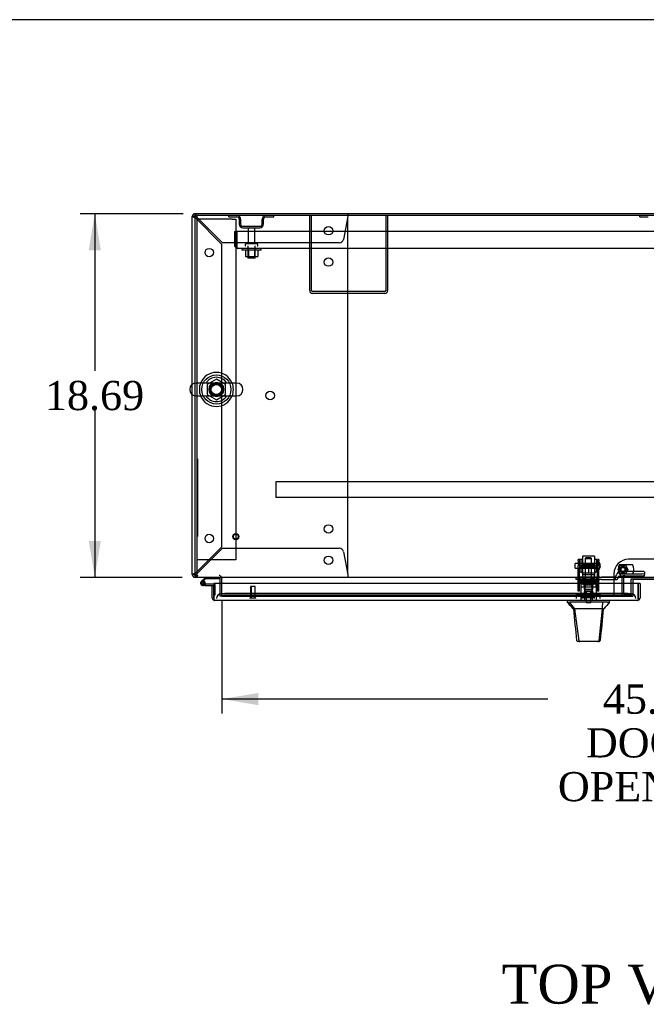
# Model space of a CAD drawing. Header units: inches. Extents: x 1 to 359, y -2 to 239.
# Tile 12 of 24: x 66 to 98, y 188 to 239. Entities that reach past the tile are written whole.
import ezdxf
from ezdxf.enums import TextEntityAlignment as Align
from ezdxf.lldxf.tags import DXFTag

# ---------------------------------------------------------------- set-up
doc = ezdxf.new("R2010")
doc.units = ezdxf.units.IN
doc.header["$MEASUREMENT"] = 0
for name, color, linetype in [('COM43132', 7, 'Continuous'), ('COM50669', 7, 'Continuous'), ('COM50677-2', 7, 'Continuous'), ('COM55602-3', 7, 'Continuous'), ('COM55607-1', 7, 'Continuous'), ('COM55738-22', 7, 'Continuous'), ('COM70098', 7, 'Continuous'), ('COM70112-5', 7, 'Continuous'), ('COM70217', 7, 'Continuous'), ('COM70220', 7, 'Continuous'), ('COM70740-1', 7, 'Continuous'), ('COM70838', 7, 'Continuous'), ('COM70839-2', 7, 'Continuous'), ('COM71181-3', 7, 'Continuous'), ('COM71183-5', 7, 'Continuous'), ('COM71193-1', 7, 'Continuous'), ('Default', 7, 'Continuous'), ('GSK86006', 7, 'Continuous'), ('HAN86294', 7, 'Continuous'), ('HAN86294_NUT', 7, 'Continuous'), ('HAN86294_SCREW', 7, 'Continuous'), ('HAN86294_WASHER', 7, 'Continuous'), ('HAN_NUT', 7, 'Continuous'), ('NTS166105', 7, 'Continuous'), ('NTS18024', 7, 'Continuous'), ('NTS18147', 7, 'Continuous'), ('NTS86070', 7, 'Continuous'), ('QLB20185', 7, 'Continuous'), ('ROL87452', 7, 'Continuous'), ('RVT17786', 7, 'Continuous'), ('RVT19000', 7, 'Continuous'), ('SCC180005', 7, 'Continuous'), ('SCS86415', 7, 'Continuous'), ('SPC87322', 7, 'Continuous'), ('STD26089', 7, 'Continuous'), ('STD26122', 7, 'Continuous'), ('STD26258', 7, 'Continuous'), ('WAF25059', 7, 'Continuous'), ('WAF25376', 7, 'Continuous'), ('WAF25377', 7, 'Continuous'), ('WAM254785', 7, 'Continuous'), ('WAM30038', 7, 'Continuous')]:
    doc.layers.add(name, color=color, linetype=linetype)
doc.styles.add('SEACAD_Times_New_Roman', font='times.ttf')
tags = doc.linetypes.add('HIDDEN2', pattern=[0.1875, 0.125, -0.0625]).pattern_tags.tags
tags[6:7] = [DXFTag(74, 4), DXFTag(75, 0), DXFTag(340, '0'), DXFTag(46, 0.0), DXFTag(50, 0.0), DXFTag(44, 0.0), DXFTag(45, 0.0)]
tags[4:5] = [DXFTag(74, 4), DXFTag(75, 0), DXFTag(340, '0'), DXFTag(46, 0.0), DXFTag(50, 0.0), DXFTag(44, 0.0), DXFTag(45, 0.0)]
doc.dimstyles.new('HAMMOND_(STH_-_300x200)', dxfattribs={"dimtxt": 1.5, "dimasz": 1.875, "dimexe": 0.75, "dimexo": 0.75, "dimgap": 0.375, "dimtad": 0, "dimtih": 1, "dimtoh": 1, "dimzin": 0, "dimdsep": 46, "dimtxsty": 'SEACAD_Times_New_Roman', "dimblk1": '_SE_FILLED', "dimblk2": '_SE_FILLED', "dimsah": 1, "dimcen": 0.75, "dimadec": 0, "dimazin": 0, "dimtfac": 0.8, "dimtofl": 0, "dimtmove": 0, "dimatfit": 3, "dimfxl": 1, "dimtolj": 1, "dimtzin": 0, "dimarcsym": 0})

# ---------------------------------------------------------------- blocks, each defined once
blk = doc.blocks.new('SE')
at = {"layer": 'COM43132', "color": 7, "linetype": 'HIDDEN2'}
for p, q in [((77.173, 227.997), (77.298, 227.997)), ((77.173, 227.997), (77.173, 227.307)), ((121.048, 227.997), (77.298, 227.997)), ((77.298, 227.997), (77.298, 227.307)), ((77.298, 227.997), (77.298, 227.307)), ((77.298, 227.225), (77.248, 227.158)), ((77.298, 227.307), (77.298, 227.307)), ((77.298, 227.307), (77.298, 227.225)), ((77.298, 227.307), (77.298, 227.158)), ((77.357, 227.122), (77.357, 227.122)), ((77.357, 227.122), (77.357, 227.122)), ((77.358, 227.122), (77.357, 227.122)), ((120.988, 227.122), (77.358, 227.122))]:
    blk.add_line(p, q, dxfattribs=at)
for start, end in [(180, 233.806), (233.806, 269.8792), (269.9411, 270)]:
    blk.add_arc((77.358, 227.307), 0.185, start, end, dxfattribs=at)
blk.add_open_spline([(77.298, 227.158), (77.308, 227.146), (77.318, 227.137), (77.333, 227.128), (77.338, 227.126), (77.347, 227.123), (77.352, 227.122), (77.357, 227.122)], degree=3, knots=[0, 0, 0, 0, 0.5, 0.5, 0.75, 0.75, 1, 1, 1, 1], dxfattribs=at)
at = {"layer": 'COM50669', "color": 7, "linetype": 'HIDDEN2'}
for p, q in [((81.038, 224.952), (81.038, 228.809)), ((81.133, 224.952), (81.133, 228.809)), ((84.943, 228.809), (84.943, 224.952)), ((85.038, 228.809), (85.038, 224.952)), ((84.895, 224.904), (81.181, 224.904)), ((84.895, 224.809), (81.181, 224.809))]:
    blk.add_line(p, q, dxfattribs=at)
for centre, radius, start, end in [((81.181, 224.952), 0.143, 180, 270), ((81.181, 224.952), 0.048, 180, 270), ((84.895, 224.952), 0.143, 270, 0), ((84.895, 224.952), 0.048, 270, 0)]:
    blk.add_arc(centre, radius, start, end, dxfattribs=at)
at = {"layer": 'COM50677-2', "color": 7, "linetype": 'HIDDEN2'}
for p, q in [((75.423, 228.621), (75.238, 228.621)), ((77.053, 228.621), (75.423, 228.621)), ((77.053, 228.621), (77.238, 228.621)), ((77.238, 228.621), (77.238, 211.121)), ((75.423, 211.121), (75.238, 211.121)), ((77.053, 211.121), (75.423, 211.121)), ((77.238, 211.121), (77.053, 211.121))]:
    blk.add_line(p, q, dxfattribs=at)
blk.add_circle((76.238, 219.871), 0.375, dxfattribs=at)
at = {"layer": 'COM55602-3', "color": 7, "linetype": 'Continuous'}
for p, q in [((75, 228.761), (75.03, 228.761)), ((75, 220.133), (75, 228.761)), ((75.105, 228.761), (75.03, 228.761)), ((75.14, 228.809), (75.143, 228.809)), ((75.143, 228.874), (75.143, 228.904)), ((75.286, 228.904), (75.143, 228.904)), ((75.143, 228.904), (75.143, 228.904)), ((75.143, 228.799), (75.143, 228.874)), ((75.143, 228.809), (75.143, 228.809)), ((75.143, 228.809), (75.143, 228.809)), ((75.143, 228.703), (75.143, 228.703)), ((75, 210.359), (75, 219.609)), ((75.03, 210.359), (75, 210.359)), ((75.105, 210.359), (75.03, 210.359)), ((75.14, 210.311), (75.143, 210.311)), ((75.143, 210.416), (75.143, 210.416)), ((75.143, 210.311), (75.143, 210.246)), ((75.143, 210.311), (75.143, 210.311)), ((75.143, 210.311), (75.143, 210.311)), ((75.143, 210.216), (75.143, 210.246)), ((75.238, 210.216), (75.143, 210.216)), ((75.143, 210.216), (75.143, 210.216))]:
    blk.add_line(p, q, dxfattribs=at)
at = {"layer": 'COM55602-3', "color": 7, "linetype": 'HIDDEN2'}
for p, q in [((75.143, 228.703), (76.5, 227.346)), ((76.558, 227.404), (75.201, 228.761)), ((82.989, 228.761), (82.769, 227.583)), ((83, 228.904), (83, 228.874)), ((83, 228.799), (83, 228.874)), ((83, 210.531), (83, 228.589)), ((76.5, 227.346), (76.5, 211.773)), ((82.552, 227.404), (76.558, 227.404)), ((75, 219.609), (75, 220.133)), ((76.5, 211.773), (75.143, 210.416)), ((75.201, 210.359), (76.558, 211.716)), ((76.558, 211.716), (82.552, 211.716)), ((82.769, 211.536), (82.989, 210.359)), ((83, 210.321), (83, 210.246)), ((83, 210.246), (83, 210.216))]:
    blk.add_line(p, q, dxfattribs=at)
for centre in [(82, 228.029), (75.875, 226.904), (82, 226.419), (79, 219.56), (82, 212.701), (75.875, 212.216), (82, 211.091)]:
    blk.add_circle(centre, 0.218, dxfattribs=at)
at = {"layer": 'COM55602-3', "color": 7, "linetype": 'Continuous'}
for centre, radius, start, end in [((75.143, 228.761), 0.143, 90, 180), ((75.394, 229.339), 0.683, 237.7709, 248.4452), ((75.143, 228.761), 0.048, 90, 180), ((75.395, 228.912), 0.327, 207.4542, 219.5439), ((74.565, 228.51), 0.683, 28.3625, 32.2291), ((75.143, 210.359), 0.143, 180, 270), ((75.394, 209.781), 0.683, 111.5548, 122.2291), ((75.143, 210.359), 0.048, 180, 270), ((75.395, 210.208), 0.327, 140.4561, 152.5458), ((74.565, 210.61), 0.683, 327.7709, 331.6221)]:
    blk.add_arc(centre, radius, start, end, dxfattribs=at)
at = {"layer": 'COM55602-3', "color": 7, "linetype": 'HIDDEN2'}
for centre, radius, start, end in [((74.992, 228.509), 0.327, 50.4561, 62.5459), ((74.565, 228.51), 0.683, 21.5548, 28.3625), ((85.586, 228.571), 2.604, 173.3199, 175.8249), ((83.308, 228.691), 0.326, 160.716, 167.6742), ((82.78, 228.589), 0.22, 0, 26.9345), ((82.552, 227.624), 0.22, 270, 349.3887), ((82.552, 211.496), 0.22, 10.6113, 90), ((82.78, 210.531), 0.22, 333.0655, 0), ((74.992, 210.611), 0.327, 297.4541, 309.5439), ((74.565, 210.61), 0.683, 331.6221, 338.4452), ((85.586, 210.548), 2.604, 184.1751, 186.6801)]:
    blk.add_arc(centre, radius, start, end, dxfattribs=at)
at = {"layer": 'COM55602-3', "color": 7, "linetype": 'Continuous'}
blk.add_ellipse((75.143, 228.761), major_axis=(0.048, 0), ratio=0.99836, start_param=1.570796, end_param=3.141593, dxfattribs=at)
at = {"layer": 'COM55607-1', "color": 7, "linetype": 'Continuous'}
for p, q in [((75.676, 210.216), (75.464, 210.004)), ((75.528, 209.98), (75.702, 210.154)), ((75.556, 209.98), (75.531, 209.98)), ((75.702, 210.154), (76.396, 210.154)), ((76.396, 210.154), (76.396, 210.211)), ((75.481, 209.93), (75.481, 209.905)), ((75.531, 209.855), (75.556, 209.855)), ((75.66, 209.801), (75.543, 209.801)), ((75.606, 209.905), (75.606, 209.93)), ((75.66, 209.918), (75.606, 209.918)), ((75.66, 209.863), (75.646, 209.863)), ((76.113, 209.863), (75.66, 209.863)), ((75.66, 209.863), (75.66, 209.801)), ((75.66, 209.801), (76.113, 209.801)), ((76.113, 209.801), (76.113, 209.799)), ((76.113, 209.323), (76.113, 209.323))]:
    blk.add_line(p, q, dxfattribs=at)
at = {"layer": 'COM55607-1', "color": 7, "linetype": 'HIDDEN2'}
for p, q in [((75.507, 209.959), (75.528, 209.98)), ((76.396, 210.211), (76.396, 210.216)), ((75.646, 209.863), (75.543, 209.863)), ((75.606, 209.918), (75.598, 209.918)), ((75.598, 209.913), (75.66, 209.907)), ((76.15, 209.863), (76.113, 209.863)), ((76.175, 209.323), (76.175, 209.838)), ((76.113, 209.323), (76.175, 209.323))]:
    blk.add_line(p, q, dxfattribs=at)
at = {"layer": 'COM55607-1', "color": 7, "linetype": 'Continuous'}
for centre, radius, start, end in [((75.543, 209.918), 0.117, 132.392, 0), ((75.531, 209.93), 0.05, 90, 180), ((75.556, 209.93), 0.05, 0, 90), ((75.543, 209.918), 0.117, 0, 72.9726), ((75.531, 209.905), 0.05, 180, 270), ((75.556, 209.905), 0.05, 270, 0)]:
    blk.add_arc(centre, radius, start, end, dxfattribs=at)
at = {"layer": 'COM55607-1', "color": 7, "linetype": 'HIDDEN2'}
for centre, radius, start, end in [((75.543, 209.918), 0.117, 72.9726, 132.392), ((75.543, 209.918), 0.055, 131.1959, 0), ((75.543, 209.918), 0.055, 0, 131.1959), ((76.15, 209.838), 0.025, 0, 90)]:
    blk.add_arc(centre, radius, start, end, dxfattribs=at)
at = {"layer": 'COM55738-22', "color": 7, "linetype": 'HIDDEN2'}
for p, q in [((76.875, 228.737), (76.875, 228.809)), ((76.875, 228.737), (77.297, 228.737)), ((78.778, 228.737), (79.2, 228.737)), ((79.2, 228.737), (79.2, 228.809)), ((98.005, 228.737), (98.005, 228.809)), ((98.005, 228.737), (98.427, 228.737)), ((77.413, 228.621), (77.413, 228.371)), ((77.485, 228.621), (77.485, 228.371)), ((77.6, 228.256), (78.475, 228.256)), ((78.591, 228.371), (78.591, 228.621)), ((78.663, 228.371), (78.663, 228.621)), ((77.6, 228.184), (78.475, 228.184))]:
    blk.add_line(p, q, dxfattribs=at)
for centre, radius, start, end in [((77.297, 228.621), 0.188, 0, 90), ((77.297, 228.621), 0.116, 0, 90), ((78.778, 228.621), 0.188, 90, 180), ((78.778, 228.621), 0.115, 90, 180), ((77.6, 228.371), 0.188, 180, 270), ((77.6, 228.371), 0.116, 180, 270), ((78.475, 228.371), 0.116, 270, 0), ((78.475, 228.371), 0.188, 270, 0)]:
    blk.add_arc(centre, radius, start, end, dxfattribs=at)
at = {"layer": 'COM70098', "color": 7, "linetype": 'HIDDEN2'}
for p, q in [((100.925, 211.148), (97.425, 211.148)), ((96.675, 210.398), (96.675, 209.249)), ((97.638, 209.904), (97.638, 209.249)), ((96.675, 209.249), (97.638, 209.249))]:
    blk.add_line(p, q, dxfattribs=at)
at = {"layer": 'COM70098', "color": 7, "linetype": 'Continuous'}
for p, q in [((97.638, 210.046), (97.638, 209.904)), ((100.652, 210.106), (97.698, 210.106))]:
    blk.add_line(p, q, dxfattribs=at)
at = {"layer": 'COM70098', "color": 7, "linetype": 'HIDDEN2'}
blk.add_circle((97.138, 210.624), 0.156, dxfattribs=at)
blk.add_arc((97.425, 210.398), 0.75, 90, 180, dxfattribs=at)
at = {"layer": 'COM70098', "color": 7, "linetype": 'Continuous'}
blk.add_arc((97.698, 210.046), 0.06, 90, 180, dxfattribs=at)
at = {"layer": 'COM70112-5', "color": 7, "linetype": 'Continuous'}
for p, q in [((123.111, 228.809), (75.238, 228.809)), ((75.238, 228.809), (75.238, 220.202)), ((75.238, 219.54), (75.238, 210.359)), ((75.238, 210.359), (75.238, 210.216)), ((123.111, 210.216), (75.238, 210.216)), ((76.518, 210.216), (76.518, 210.168)), ((76.518, 209.904), (76.518, 210.168)), ((97.558, 209.904), (97.558, 210.147)), ((97.558, 210.147), (100.792, 210.147))]:
    blk.add_line(p, q, dxfattribs=at)
at = {"layer": 'COM70112-5', "color": 7, "linetype": 'HIDDEN2'}
for p, q in [((75.238, 220.202), (75.238, 219.54)), ((76.518, 209.39), (76.518, 209.904)), ((97.558, 209.39), (97.558, 209.904)), ((76.518, 209.39), (76.518, 209.342)), ((76.518, 209.247), (76.518, 209.342)), ((76.518, 209.342), (76.519, 209.342)), ((76.519, 209.249), (76.518, 209.247)), ((76.518, 209.247), (76.518, 209.247)), ((76.518, 209.247), (97.558, 209.247)), ((97.308, 209.383), (76.768, 209.383)), ((97.308, 209.289), (76.768, 209.289)), ((97.557, 209.342), (97.557, 209.342)), ((97.558, 209.247), (97.557, 209.249)), ((97.558, 209.342), (97.558, 209.39)), ((97.558, 209.342), (97.558, 209.247)), ((97.558, 209.247), (97.558, 209.247))]:
    blk.add_line(p, q, dxfattribs=at)
for start, end in [(0, 264.2612), (273.3944, 0)]:
    blk.add_arc((76.238, 219.871), 0.344, start, end, dxfattribs=at)
for centre, major_axis, start_param, end_param in [((76.768, 209.339), (-0.25, 0), 4.712389, 6.21308), ((76.768, 209.246), (-0.25, 0), 4.712389, 6.21308), ((97.308, 209.339), (-0.25, 0), 3.211698, 4.712389), ((97.308, 209.246), (0.25, 0), 0.070105, 1.570796)]:
    blk.add_ellipse(centre, major_axis=major_axis, ratio=0.173648, start_param=start_param, end_param=end_param, dxfattribs=at)
at = {"layer": 'COM70217', "color": 7, "linetype": 'HIDDEN2'}
for p, q in [((119.05, 215.124), (79.3, 215.124)), ((79.3, 215.124), (79.3, 215.081)), ((79.3, 215.081), (79.3, 214.354)), ((79.3, 214.354), (79.3, 214.311)), ((119.05, 214.311), (79.3, 214.311))]:
    blk.add_line(p, q, dxfattribs=at)
at = {"layer": 'COM70220', "color": 7, "linetype": 'HIDDEN2'}
for p, q in [((76.738, 209.374), (76.488, 209.374)), ((97.298, 209.374), (76.738, 209.374)), ((97.548, 209.374), (97.298, 209.374))]:
    blk.add_line(p, q, dxfattribs=at)
for centre, start, end in [((76.488, 209.124), 90, 180), ((97.548, 209.124), 0, 90)]:
    blk.add_arc(centre, 0.25, start, end, dxfattribs=at)
at = {"layer": 'COM70740-1', "color": 7, "linetype": 'HIDDEN2'}
for p, q in [((97.071, 210.156), (97.071, 209.404)), ((97.166, 210.156), (97.166, 209.404)), ((97.226, 209.344), (97.638, 209.344))]:
    blk.add_line(p, q, dxfattribs=at)
for centre, radius, start, end in [((97.226, 210.156), 0.155, 90, 180), ((97.226, 210.156), 0.06, 90, 180), ((97.226, 209.404), 0.155, 180, 270), ((97.226, 209.404), 0.06, 180, 270)]:
    blk.add_arc(centre, radius, start, end, dxfattribs=at)
at = {"layer": 'COM70838', "color": 7, "linetype": 'HIDDEN2'}
for p, q in [((98.121, 210.518), (97.001, 210.518)), ((98.246, 210.5), (98.246, 210.373)), ((94.736, 210.106), (94.736, 210.231)), ((94.736, 210.231), (94.861, 210.231)), ((94.861, 210.106), (94.736, 210.106)), ((95.343, 210.231), (94.861, 210.231)), ((94.861, 210.106), (95.944, 210.106)), ((95.944, 210.231), (95.379, 210.231)), ((95.944, 210.231), (96.033, 210.231)), ((96.033, 210.106), (95.944, 210.106)), ((96.691, 210.231), (96.033, 210.231)), ((96.033, 210.106), (96.746, 210.106)), ((96.746, 210.106), (96.746, 210.245)), ((96.746, 210.106), (96.816, 210.106)), ((96.808, 210.325), (96.808, 210.348)), ((96.876, 210.166), (96.876, 210.164)), ((97.001, 210.391), (98.121, 210.391)), ((97.001, 210.391), (97.001, 210.289)), ((97.001, 210.291), (98.246, 210.291)), ((98.246, 210.291), (98.246, 210.373))]:
    blk.add_line(p, q, dxfattribs=at)
for centre, radius, start, end in [((97.001, 210.325), 0.193, 90, 180), ((96.691, 210.348), 0.117, 270, 298.0398), ((96.691, 210.348), 0.117, 298.0398, 0), ((96.816, 210.166), 0.06, 270, 0), ((97.001, 210.164), 0.125, 90, 180)]:
    blk.add_arc(centre, radius, start, end, dxfattribs=at)
for centre, major_axis, start_param, end_param in [((98.121, 210.5), (-0.125, 0), 3.141593, 4.712389), ((98.121, 210.373), (0.125, 0), 0, 1.570796)]:
    blk.add_ellipse(centre, major_axis=major_axis, ratio=0.145455, start_param=start_param, end_param=end_param, dxfattribs=at)
at = {"layer": 'COM70839-2', "color": 7, "linetype": 'HIDDEN2'}
for p, q in [((94.83, 211.062), (94.83, 211.14)), ((94.9, 211.14), (94.83, 211.14)), ((94.83, 211.062), (94.83, 210.803)), ((94.9, 211.14), (94.9, 211.062)), ((94.9, 210.803), (94.9, 211.062)), ((95.822, 211.062), (95.822, 211.14)), ((95.892, 211.14), (95.822, 211.14)), ((95.822, 211.062), (95.822, 210.803)), ((95.892, 211.14), (95.892, 211.062)), ((95.892, 210.803), (95.892, 211.062)), ((94.83, 210.639), (94.83, 210.803)), ((94.83, 209.509), (94.83, 210.639)), ((95.822, 210.82), (94.9, 210.82)), ((94.9, 210.803), (94.9, 210.639)), ((94.9, 210.755), (95.822, 210.755)), ((94.9, 209.509), (94.9, 210.639)), ((95.822, 210.639), (95.822, 210.803)), ((95.822, 209.509), (95.822, 210.639)), ((95.892, 210.803), (95.892, 210.639)), ((95.892, 209.509), (95.892, 210.639)), ((94.83, 209.5), (94.83, 209.509)), ((94.9, 209.5), (94.83, 209.5)), ((95.822, 209.961), (94.9, 209.961)), ((94.9, 209.509), (94.9, 209.5)), ((95.822, 209.5), (95.822, 209.509)), ((95.892, 209.5), (95.822, 209.5)), ((95.892, 209.509), (95.892, 209.5))]:
    blk.add_line(p, q, dxfattribs=at)
at = {"layer": 'COM71181-3', "color": 7, "linetype": 'Continuous'}
for p, q in [((75.143, 220.197), (75.143, 228.761)), ((123.063, 228.904), (75.286, 228.904)), ((75.143, 210.311), (75.143, 219.545)), ((75.143, 210.311), (75.238, 210.311)), ((76.423, 210.168), (76.423, 209.904))]:
    blk.add_line(p, q, dxfattribs=at)
at = {"layer": 'COM71181-3', "color": 7, "linetype": 'HIDDEN2'}
for p, q in [((75.143, 219.545), (75.143, 220.197)), ((76.423, 209.904), (76.423, 209.249)), ((76.518, 209.249), (76.423, 209.249))]:
    blk.add_line(p, q, dxfattribs=at)
at = {"layer": 'COM71181-3', "color": 7, "linetype": 'Continuous'}
for centre, radius, start, end in [((75.286, 228.761), 0.143, 90, 180), ((75.286, 210.359), 0.143, 199.5795, 250.3871), ((76.375, 210.168), 0.048, 0, 90), ((76.375, 210.168), 0.143, 0, 19.6129)]:
    blk.add_arc(centre, radius, start, end, dxfattribs=at)
at = {"layer": 'COM71181-3', "color": 7, "linetype": 'HIDDEN2'}
for centre, radius, start, end in [((75.286, 228.761), 0.048, 90, 180), ((75.286, 210.359), 0.048, 180, 270), ((75.286, 210.359), 0.143, 250.3871, 270), ((76.375, 210.168), 0.143, 19.6129, 90)]:
    blk.add_arc(centre, radius, start, end, dxfattribs=at)
at = {"layer": 'COM71183-5', "color": 7, "linetype": 'HIDDEN2'}
for p, q in [((97.558, 210.141), (100.792, 210.141)), ((76.518, 209.249), (96.675, 209.249))]:
    blk.add_line(p, q, dxfattribs=at)
at = {"layer": 'COM71193-1', "color": 7, "linetype": 'Continuous'}
for p, q in [((76.018, 209.799), (76.113, 209.799)), ((76.018, 209.172), (76.018, 209.799)), ((97.923, 209.904), (76.113, 209.904)), ((76.113, 209.904), (76.113, 209.172)), ((76.113, 209.172), (76.113, 209.799)), ((98.018, 209.904), (97.923, 209.904)), ((97.923, 209.904), (97.923, 209.172)), ((97.923, 209.172), (97.923, 209.904)), ((98.018, 209.904), (98.018, 209.172)), ((76.113, 209.109), (76.074, 209.058)), ((76.113, 209.172), (76.113, 209.172)), ((76.113, 209.172), (76.113, 209.058)), ((76.113, 209.172), (76.113, 209.109)), ((97.875, 209.029), (76.161, 209.029)), ((76.161, 209.029), (76.161, 209.029)), ((76.161, 209.029), (76.161, 209.029)), ((76.161, 209.029), (76.161, 209.029)), ((97.875, 209.029), (97.876, 209.029)), ((97.875, 209.029), (97.875, 209.029)), ((97.923, 209.172), (97.923, 209.172)), ((97.923, 209.109), (97.923, 209.172)), ((97.923, 209.172), (97.923, 209.058)), ((97.923, 209.109), (97.962, 209.058))]:
    blk.add_line(p, q, dxfattribs=at)
for centre, start, end in [((76.161, 209.172), 180, 232.4964), ((76.161, 209.172), 232.4964, 269.8439), ((76.161, 209.172), 269.9238, 270), ((97.875, 209.172), 270, 270.0762), ((97.875, 209.172), 270.1561, 307.5036), ((97.875, 209.172), 307.5036, 0)]:
    blk.add_arc(centre, 0.143, start, end, dxfattribs=at)
for points in [[(76.113, 209.058), (76.121, 209.049), (76.129, 209.041), (76.141, 209.034), (76.145, 209.032), (76.153, 209.03), (76.157, 209.029), (76.161, 209.029)], [(97.923, 209.058), (97.915, 209.049), (97.907, 209.041), (97.895, 209.034), (97.891, 209.032), (97.883, 209.03), (97.879, 209.029), (97.875, 209.029)]]:
    blk.add_open_spline(points, degree=3, knots=[0, 0, 0, 0, 0.5, 0.5, 0.75, 0.75, 1, 1, 1, 1], dxfattribs=at)
at = {"layer": 'GSK86006', "color": 7, "linetype": 'HIDDEN2'}
blk.add_circle((97.138, 210.624), 0.125, dxfattribs=at)
at = {"layer": 'HAN86294', "color": 7, "linetype": 'HIDDEN2'}
for p, q in [((95.231, 211.221), (95.201, 211.191)), ((95.201, 211.191), (95.521, 211.191)), ((95.201, 211.191), (95.201, 210.231)), ((95.491, 211.221), (95.231, 211.221)), ((95.521, 211.191), (95.491, 211.221)), ((95.521, 210.231), (95.521, 211.191)), ((94.966, 209.731), (95.162, 209.731)), ((94.966, 209.731), (94.966, 209.029)), ((95.162, 209.731), (95.561, 209.731)), ((95.162, 209.731), (95.162, 209.029)), ((95.201, 209.856), (95.201, 209.731)), ((95.201, 209.856), (95.361, 209.856)), ((95.361, 209.856), (95.521, 209.856)), ((95.521, 209.856), (95.521, 209.731)), ((95.561, 209.731), (95.757, 209.731)), ((95.561, 209.731), (95.561, 209.029)), ((95.757, 209.731), (95.757, 209.029))]:
    blk.add_line(p, q, dxfattribs=at)
at = {"layer": 'HAN86294', "color": 7, "linetype": 'Continuous'}
for p, q in [((94.271, 209.029), (94.271, 208.946)), ((96.451, 208.946), (96.451, 209.029)), ((94.271, 208.949), (94.347, 208.949)), ((94.37, 208.949), (94.654, 208.594)), ((94.462, 208.949), (94.385, 208.949)), ((96.08, 208.949), (94.462, 208.949)), ((94.571, 208.594), (94.586, 208.594)), ((94.654, 208.594), (94.586, 208.594)), ((94.699, 208.594), (94.654, 208.594)), ((94.654, 208.594), (94.869, 206.956)), ((94.791, 208.594), (94.699, 208.594)), ((96.068, 208.594), (94.791, 208.594)), ((96.068, 208.594), (95.904, 206.958)), ((96.098, 208.594), (96.068, 208.594)), ((96.26, 208.949), (96.08, 208.949)), ((96.113, 208.594), (96.098, 208.594)), ((96.123, 208.594), (96.113, 208.594)), ((96.123, 208.594), (96.151, 208.594)), ((96.338, 208.949), (96.26, 208.949)), ((96.338, 208.949), (96.451, 208.949)), ((94.755, 206.969), (94.756, 206.968)), ((95.966, 206.968), (95.967, 206.97)), ((94.915, 206.914), (94.815, 206.914)), ((95.852, 206.914), (94.915, 206.914)), ((95.907, 206.914), (95.852, 206.914))]:
    blk.add_line(p, q, dxfattribs=at)
for centre, radius, start, end in [((90.479, 205.317), 5.251, 38.6173, 43.7666), ((34.107, 214.638), 62.32, 353.47841, 354.43409), ((108.567, 198.405), 16.062, 138.9673, 140.6254), ((94.815, 206.974), 0.06, 185.9929, 270.0075), ((95.85, 206.969), 0.0554, 272.131, 348.8293), ((95.907, 206.974), 0.06, 269.9911, 354.4242)]:
    blk.add_arc(centre, radius, start, end, dxfattribs=at)
for points in [[(94.586, 208.594), (94.642, 208.052), (94.699, 207.511), (94.755, 206.969)], [(96.123, 208.594), (96.071, 208.053), (96.019, 207.511), (95.967, 206.97)], [(96.08, 208.949), (96.076, 208.831), (96.072, 208.712), (96.068, 208.594)]]:
    blk.add_open_spline(points, degree=3, dxfattribs=at)
blk.add_open_spline([(94.869, 206.956), (94.872, 206.944), (94.879, 206.933), (94.895, 206.918), (94.905, 206.914), (94.915, 206.914)], degree=3, knots=[0, 0, 0, 0, 0.5, 0.5, 1, 1, 1, 1], dxfattribs=at)
at = {"layer": 'HAN86294_NUT', "color": 7, "linetype": 'HIDDEN2'}
for p, q in [((95.029, 210.823), (95.029, 210.773)), ((95.029, 210.773), (95.195, 210.773)), ((95.029, 210.773), (95.029, 210.448)), ((95.664, 210.853), (95.059, 210.853)), ((95.195, 210.773), (95.361, 210.773)), ((95.361, 210.773), (95.527, 210.773)), ((95.361, 210.773), (95.361, 210.448)), ((95.527, 210.773), (95.694, 210.773)), ((95.694, 210.773), (95.694, 210.823)), ((95.694, 210.773), (95.694, 210.448)), ((95.029, 210.448), (95.361, 210.448)), ((95.361, 210.448), (95.694, 210.448))]:
    blk.add_line(p, q, dxfattribs=at)
for centre, start, end in [((95.059, 210.823), 90, 180), ((95.664, 210.823), 0, 90)]:
    blk.add_arc(centre, 0.03, start, end, dxfattribs=at)
at = {"layer": 'HAN86294_SCREW', "color": 7, "linetype": 'HIDDEN2'}
for p, q in [((95.25, 209.481), (95.139, 209.481)), ((95.139, 209.481), (95.139, 209.344)), ((95.472, 209.481), (95.25, 209.481)), ((95.25, 209.481), (95.25, 209.344)), ((95.583, 209.481), (95.472, 209.481)), ((95.472, 209.481), (95.472, 209.344)), ((95.583, 209.481), (95.583, 209.344)), ((95.624, 209.344), (95.099, 209.344)), ((95.099, 209.344), (95.099, 209.274)), ((95.624, 209.274), (95.099, 209.274)), ((95.245, 209.274), (95.245, 208.899)), ((95.477, 208.899), (95.477, 209.274)), ((95.624, 209.274), (95.624, 209.344)), ((95.477, 208.899), (95.245, 208.899))]:
    blk.add_line(p, q, dxfattribs=at)
at = {"layer": 'HAN86294_WASHER', "color": 7, "linetype": 'HIDDEN2'}
for p, q in [((95.673, 209.244), (95.05, 209.244)), ((95.05, 209.244), (95.05, 209.184)), ((95.05, 209.184), (95.673, 209.184)), ((95.05, 209.184), (95.05, 209.124)), ((95.673, 209.184), (95.05, 209.184)), ((95.673, 209.184), (95.673, 209.244)), ((95.673, 209.124), (95.673, 209.184))]:
    blk.add_line(p, q, dxfattribs=at)
at = {"layer": 'HAN_NUT', "color": 7, "linetype": 'HIDDEN2'}
for p, q in [((95.055, 209.339), (94.749, 209.339)), ((94.749, 209.124), (94.749, 209.339)), ((95.667, 209.339), (95.055, 209.339)), ((95.055, 209.124), (95.055, 209.339)), ((95.973, 209.339), (95.667, 209.339)), ((95.667, 209.124), (95.667, 209.339)), ((95.973, 209.124), (95.973, 209.339))]:
    blk.add_line(p, q, dxfattribs=at)
at = {"layer": 'NTS166105', "color": 7, "linetype": 'HIDDEN2'}
for p, q in [((77.731, 227.026), (77.731, 226.706)), ((77.731, 226.706), (77.893, 226.706)), ((77.893, 227.026), (77.893, 226.706)), ((77.893, 226.706), (78.202, 226.706)), ((78.202, 227.026), (78.202, 226.706)), ((78.202, 226.706), (78.363, 226.706)), ((78.363, 227.026), (78.363, 226.706))]:
    blk.add_line(p, q, dxfattribs=at)
at = {"layer": 'NTS18024', "color": 7, "linetype": 'HIDDEN2'}
for p, q in [((76.238, 220.406), (75.773, 220.134)), ((75.773, 220.134), (75.773, 219.608)), ((76.703, 220.134), (76.238, 220.406)), ((76.703, 219.608), (76.703, 220.134)), ((75.773, 219.608), (76.243, 219.334)), ((76.243, 219.334), (76.703, 219.608))]:
    blk.add_line(p, q, dxfattribs=at)
blk.add_circle((76.238, 219.871), 0.263, dxfattribs=at)
at = {"layer": 'NTS18147', "color": 7, "linetype": 'HIDDEN2'}
for p, q in [((94.898, 210.157), (94.898, 210.157)), ((94.961, 210.157), (94.898, 210.157)), ((94.898, 210.095), (94.898, 210.157)), ((94.961, 210.157), (94.898, 210.157)), ((94.966, 210.095), (94.898, 210.095)), ((94.966, 210.095), (94.898, 210.095)), ((94.898, 210.095), (94.898, 210.032)), ((94.898, 210.032), (94.966, 210.032)), ((94.898, 210.032), (94.966, 210.032)), ((94.961, 210.157), (94.961, 210.157)), ((94.961, 210.095), (94.961, 210.157)), ((94.966, 210.095), (94.966, 210.095)), ((94.966, 210.032), (94.966, 210.095)), ((94.966, 210.032), (95.293, 210.032)), ((94.966, 210.032), (95.293, 210.032)), ((95.161, 210.157), (95.13, 210.157)), ((95.161, 210.157), (95.13, 210.157)), ((95.141, 210.032), (95.141, 210.032)), ((95.141, 210.032), (95.141, 209.594)), ((95.429, 210.095), (95.293, 210.095)), ((95.293, 210.095), (95.293, 210.095)), ((95.429, 210.095), (95.293, 210.095)), ((95.293, 210.095), (95.293, 210.032)), ((95.293, 210.032), (95.429, 210.032)), ((95.293, 210.032), (95.429, 210.032)), ((95.429, 210.095), (95.429, 210.095)), ((95.429, 210.032), (95.429, 210.095)), ((95.429, 210.032), (95.756, 210.032)), ((95.429, 210.032), (95.756, 210.032)), ((95.593, 210.157), (95.561, 210.157)), ((95.593, 210.157), (95.561, 210.157)), ((95.581, 210.032), (95.581, 210.032)), ((95.581, 209.594), (95.581, 210.032)), ((95.824, 210.095), (95.756, 210.095)), ((95.756, 210.095), (95.756, 210.095)), ((95.824, 210.095), (95.756, 210.095)), ((95.756, 210.095), (95.756, 210.032)), ((95.756, 210.032), (95.824, 210.032)), ((95.756, 210.032), (95.824, 210.032)), ((95.761, 210.157), (95.761, 210.157)), ((95.824, 210.157), (95.761, 210.157)), ((95.761, 210.095), (95.761, 210.157)), ((95.824, 210.157), (95.761, 210.157)), ((95.824, 210.157), (95.824, 210.157)), ((95.824, 210.095), (95.824, 210.157)), ((95.824, 210.032), (95.824, 210.095)), ((95.141, 209.595), (95.581, 209.595)), ((95.581, 209.594), (95.141, 209.594))]:
    blk.add_line(p, q, dxfattribs=at)
for centre, start_param, end_param in [((95.13, 209.839), 2.506883, 3.776302), ((95.13, 209.839), 2.506883, 3.776302), ((95.161, 209.839), 2.506883, 3.141593), ((95.161, 209.839), 2.506883, 3.141593), ((95.561, 209.839), 3.141593, 3.776302), ((95.561, 209.839), 3.141593, 3.776302), ((95.593, 209.839), 2.506883, 3.776302), ((95.593, 209.839), 2.506883, 3.776302)]:
    blk.add_ellipse(centre, major_axis=(0, -0.318), ratio=0.866025, start_param=start_param, end_param=end_param, dxfattribs=at)
at = {"layer": 'NTS86070', "color": 7, "linetype": 'HIDDEN2'}
for p, q in [((96.955, 210.874), (97.631, 210.874)), ((97.631, 210.374), (96.955, 210.374))]:
    blk.add_line(p, q, dxfattribs=at)
blk.add_circle((97.138, 210.624), 0.101, dxfattribs=at)
for centre, start, end in [((97.388, 210.624), 150, 210), ((97.198, 210.624), 330, 30)]:
    blk.add_arc(centre, 0.5, start, end, dxfattribs=at)
at = {"layer": 'QLB20185', "color": 7, "linetype": 'HIDDEN2'}
for p, q in [((75.268, 216.311), (75.238, 216.311)), ((75.268, 216.311), (75.268, 215.936)), ((75.268, 215.936), (75.268, 212.686)), ((75.285, 215.127), (75.268, 215.127)), ((75.285, 215.113), (75.268, 215.113)), ((75.283, 215.11), (75.268, 215.11)), ((75.283, 215.103), (75.283, 215.11)), ((75.283, 215.001), (75.283, 215.103)), ((75.283, 215.001), (75.268, 215.001)), ((75.283, 214.996), (75.268, 214.996)), ((75.268, 214.983), (75.285, 214.983)), ((75.285, 214.909), (75.268, 214.909)), ((75.285, 214.905), (75.268, 214.905)), ((75.268, 214.779), (75.285, 214.779)), ((75.268, 214.775), (75.285, 214.775)), ((75.285, 214.695), (75.268, 214.695)), ((75.283, 214.693), (75.268, 214.693)), ((75.283, 214.635), (75.268, 214.635)), ((75.283, 214.568), (75.268, 214.568)), ((75.283, 214.563), (75.268, 214.563)), ((75.268, 214.561), (75.285, 214.561)), ((75.268, 214.561), (75.285, 214.561)), ((75.283, 214.983), (75.283, 214.996)), ((75.283, 214.779), (75.283, 214.905)), ((75.283, 214.685), (75.283, 214.693)), ((75.283, 214.635), (75.283, 214.685)), ((75.283, 214.568), (75.283, 214.635)), ((75.283, 214.563), (75.283, 214.568)), ((75.283, 214.481), (75.268, 214.481)), ((75.283, 214.477), (75.268, 214.477)), ((75.283, 214.469), (75.268, 214.469)), ((75.283, 214.457), (75.268, 214.457)), ((75.283, 214.438), (75.268, 214.438)), ((75.283, 214.347), (75.268, 214.347)), ((75.283, 214.264), (75.268, 214.264)), ((75.285, 214.264), (75.268, 214.264)), ((75.283, 214.244), (75.268, 214.244)), ((75.283, 214.164), (75.268, 214.164)), ((75.268, 214.13), (75.285, 214.13)), ((75.283, 214.123), (75.268, 214.123)), ((75.285, 214.073), (75.268, 214.073)), ((75.283, 214.062), (75.268, 214.062)), ((75.285, 214.058), (75.268, 214.058)), ((75.283, 214.04), (75.268, 214.04)), ((75.283, 214.477), (75.283, 214.481)), ((75.283, 214.469), (75.283, 214.477)), ((75.283, 214.457), (75.283, 214.469)), ((75.283, 214.438), (75.283, 214.457)), ((75.283, 214.369), (75.283, 214.438)), ((75.283, 214.347), (75.283, 214.369)), ((75.283, 214.244), (75.283, 214.264)), ((75.283, 214.164), (75.283, 214.244)), ((75.283, 214.13), (75.283, 214.164)), ((75.283, 213.996), (75.283, 214.04)), ((75.283, 213.897), (75.268, 213.897)), ((75.268, 213.894), (75.285, 213.894)), ((75.283, 213.859), (75.268, 213.859)), ((75.283, 213.844), (75.268, 213.844)), ((75.285, 213.791), (75.268, 213.791)), ((75.283, 213.789), (75.268, 213.789)), ((75.283, 213.69), (75.268, 213.69)), ((75.268, 213.688), (75.285, 213.688)), ((75.285, 213.648), (75.268, 213.648)), ((75.285, 213.648), (75.268, 213.648)), ((75.283, 213.621), (75.268, 213.621)), ((75.283, 213.904), (75.283, 213.996)), ((75.283, 213.897), (75.283, 213.904)), ((75.283, 213.844), (75.283, 213.859)), ((75.283, 213.794), (75.283, 213.844)), ((75.283, 213.782), (75.283, 213.789)), ((75.283, 213.697), (75.283, 213.782)), ((75.283, 213.69), (75.283, 213.697)), ((75.283, 213.621), (75.283, 213.648)), ((75.283, 213.496), (75.283, 213.621)), ((75.283, 213.496), (75.268, 213.496)), ((75.268, 213.469), (75.285, 213.469)), ((75.283, 213.469), (75.283, 213.496)), ((75.268, 212.686), (75.268, 212.311)), ((75.268, 212.311), (75.238, 212.311))]:
    blk.add_line(p, q, dxfattribs=at)
at = {"layer": 'ROL87452', "color": 7, "linetype": 'HIDDEN2'}
for p, q in [((95.049, 211.311), (95.049, 210.311)), ((95.674, 211.311), (95.049, 211.311)), ((95.674, 211.311), (95.674, 210.311))]:
    blk.add_line(p, q, dxfattribs=at)
at = {"layer": 'RVT17786', "color": 7, "linetype": 'HIDDEN2'}
for p, q in [((94.682, 210.686), (94.682, 210.936)), ((95.892, 210.936), (94.682, 210.936)), ((94.682, 210.686), (95.892, 210.686))]:
    blk.add_line(p, q, dxfattribs=at)
blk.add_arc((95.659, 210.811), 0.318, 317.1291, 42.8709, dxfattribs=at)
at = {"layer": 'RVT19000', "color": 7, "linetype": 'HIDDEN2'}
for p, q in [((95.674, 210.344), (95.049, 210.344)), ((95.049, 210.311), (95.049, 210.231)), ((95.166, 210.231), (95.166, 210.106)), ((95.221, 210.106), (95.221, 209.894)), ((95.379, 210.231), (95.343, 210.231)), ((95.502, 209.894), (95.502, 210.106)), ((95.556, 210.106), (95.556, 210.231)), ((95.674, 210.231), (95.674, 210.311)), ((95.502, 209.894), (95.221, 209.894))]:
    blk.add_line(p, q, dxfattribs=at)
at = {"layer": 'SCC180005', "color": 7, "linetype": 'HIDDEN2'}
for p, q in [((96.888, 210.624), (97.013, 210.84)), ((97.013, 210.408), (96.888, 210.624)), ((97.013, 210.84), (97.262, 210.84)), ((97.262, 210.84), (97.387, 210.624)), ((97.387, 210.624), (97.262, 210.408)), ((97.262, 210.408), (97.013, 210.408))]:
    blk.add_line(p, q, dxfattribs=at)
blk.add_circle((97.138, 210.624), 0.123, dxfattribs=at)
at = {"layer": 'SCS86415', "color": 7, "linetype": 'Continuous'}
for p, q in [((77.274, 220.202), (75.202, 220.202)), ((75.202, 219.54), (77.274, 219.54))]:
    blk.add_line(p, q, dxfattribs=at)
for centre, radius, start, end in [((75.202, 219.871), 0.331, 90, 270), ((76.238, 219.871), 0.625, 32.0055, 147.9945), ((77.274, 219.871), 0.331, 270, 90), ((76.238, 219.871), 0.625, 212.0055, 327.9945)]:
    blk.add_arc(centre, radius, start, end, dxfattribs=at)
for points, knots in [([(76.19, 220.209), (76.2, 220.209), (76.21, 220.209), (76.253, 220.209), (76.286, 220.209), (76.348, 220.21), (76.378, 220.21), (76.421, 220.207), (76.435, 220.206), (76.449, 220.204)], [0.30263886, 0.30263886, 0.30263886, 0.30263886, 0.3125, 0.3125, 0.34375, 0.34375, 0.375, 0.375, 0.38985363, 0.38985363, 0.38985363, 0.38985363]), ([(76.455, 219.539), (76.45, 219.538), (76.445, 219.537), (76.411, 219.533), (76.382, 219.532), (76.321, 219.532), (76.289, 219.533), (76.238, 219.533), (76.219, 219.533), (76.2, 219.533)], [0.74467138, 0.74467138, 0.74467138, 0.74467138, 0.75, 0.75, 0.78125, 0.78125, 0.8125, 0.8125, 0.83073551, 0.83073551, 0.83073551, 0.83073551])]:
    blk.add_open_spline(points, degree=3, knots=knots, dxfattribs=at)
at = {"layer": 'SPC87322', "color": 7, "linetype": 'HIDDEN2'}
for p, q in [((94.969, 210.106), (94.969, 209.731)), ((95.124, 210.231), (95.124, 210.106)), ((95.134, 210.231), (95.134, 210.106)), ((95.589, 210.231), (95.589, 210.106)), ((95.599, 210.231), (95.599, 210.106)), ((95.754, 209.731), (95.754, 210.106))]:
    blk.add_line(p, q, dxfattribs=at)
at = {"layer": 'STD26089', "color": 7, "linetype": 'HIDDEN2'}
for p, q in [((77.881, 228.124), (77.881, 227.347)), ((78.213, 227.347), (78.213, 228.124)), ((77.722, 227.317), (77.722, 227.277)), ((78.342, 227.347), (77.752, 227.347)), ((77.86, 227.247), (77.86, 226.622)), ((78.235, 226.622), (78.235, 227.247)), ((78.372, 227.277), (78.372, 227.317)), ((78.235, 226.622), (77.86, 226.622))]:
    blk.add_line(p, q, dxfattribs=at)
for centre, radius, start, end in [((77.941, 228.124), 0.06, 90, 180), ((78.153, 228.124), 0.06, 0, 90), ((77.752, 227.317), 0.03, 90, 180), ((77.752, 227.277), 0.03, 180, 270), ((78.342, 227.317), 0.03, 0, 90), ((78.342, 227.277), 0.03, 270, 0)]:
    blk.add_arc(centre, radius, start, end, dxfattribs=at)
at = {"layer": 'STD26122', "color": 7, "linetype": 'HIDDEN2'}
for p, q in [((95.211, 210.124), (95.176, 210.089)), ((95.176, 210.089), (95.546, 210.089)), ((95.176, 210.089), (95.176, 209.124)), ((95.511, 210.124), (95.211, 210.124)), ((95.546, 210.089), (95.511, 210.124)), ((95.546, 209.124), (95.546, 210.089))]:
    blk.add_line(p, q, dxfattribs=at)
at = {"layer": 'STD26258', "color": 7, "linetype": 'HIDDEN2'}
for p, q in [((78.238, 209.749), (77.988, 209.749)), ((77.988, 209.749), (77.988, 209.155)), ((78.019, 209.749), (78.019, 209.155)), ((78.207, 209.749), (78.207, 209.155)), ((78.238, 209.155), (78.238, 209.749)), ((78.269, 209.155), (77.957, 209.155)), ((77.957, 209.155), (77.957, 209.124)), ((78.269, 209.124), (78.269, 209.155))]:
    blk.add_line(p, q, dxfattribs=at)
for radius in [0.156, 0.125]:
    blk.add_circle((77.238, 212.311), radius, dxfattribs=at)
at = {"layer": 'WAF25059', "color": 7, "linetype": 'HIDDEN2'}
for p, q in [((77.547, 227.122), (77.547, 227.026)), ((78.547, 227.026), (77.547, 227.026)), ((78.547, 227.026), (78.547, 227.122))]:
    blk.add_line(p, q, dxfattribs=at)
at = {"layer": 'WAF25376', "color": 7, "linetype": 'HIDDEN2'}
for p, q in [((94.924, 211.126), (94.924, 210.496)), ((95.024, 211.126), (94.924, 211.126)), ((95.024, 211.126), (95.024, 210.496)), ((95.698, 210.496), (95.698, 211.126)), ((95.798, 211.126), (95.698, 211.126)), ((95.798, 210.496), (95.798, 211.126)), ((94.924, 210.496), (95.024, 210.496)), ((95.698, 210.496), (95.798, 210.496))]:
    blk.add_line(p, q, dxfattribs=at)
at = {"layer": 'WAF25377', "color": 7, "linetype": 'Continuous'}
for start, end in [(22.2452, 157.7548), (202.2452, 337.7548)]:
    blk.add_arc((76.238, 219.871), 0.875, start, end, dxfattribs=at)
at = {"layer": 'WAF25377', "color": 7, "linetype": 'HIDDEN2'}
for radius, start, end in [(0.875, 157.7548, 202.2452), (0.34, 94.3049, 0), (0.34, 0, 92.3941), (0.875, 0, 22.2452), (0.875, 337.7548, 0)]:
    blk.add_arc((76.238, 219.871), radius, start, end, dxfattribs=at)
at = {"layer": 'WAM254785', "color": 7, "linetype": 'HIDDEN2'}
for radius in [0.75, 0.312]:
    blk.add_circle((76.238, 219.871), radius, dxfattribs=at)
at = {"layer": 'WAM30038', "color": 7, "linetype": 'HIDDEN2'}
for p, q in [((95.736, 209.907), (94.986, 209.907)), ((94.986, 209.907), (94.986, 209.907)), ((94.986, 209.907), (95.736, 209.907)), ((94.986, 209.907), (94.986, 209.883)), ((95.736, 209.883), (94.986, 209.883)), ((94.986, 209.883), (95.736, 209.883)), ((95.187, 209.819), (95.133, 209.819)), ((95.187, 209.819), (95.133, 209.819)), ((95.159, 209.864), (95.187, 209.819)), ((95.159, 209.864), (95.187, 209.819)), ((95.2, 209.835), (95.176, 209.874)), ((95.212, 209.819), (95.184, 209.864)), ((95.212, 209.819), (95.184, 209.864)), ((95.187, 209.819), (95.2, 209.835)), ((95.187, 209.819), (95.2, 209.835)), ((95.344, 209.819), (95.212, 209.819)), ((95.344, 209.819), (95.212, 209.819)), ((95.344, 209.864), (95.344, 209.819)), ((95.379, 209.819), (95.379, 209.864)), ((95.51, 209.819), (95.379, 209.819)), ((95.51, 209.819), (95.379, 209.819)), ((95.538, 209.864), (95.51, 209.819)), ((95.538, 209.864), (95.51, 209.819)), ((95.546, 209.873), (95.522, 209.835)), ((95.522, 209.835), (95.535, 209.819)), ((95.522, 209.835), (95.535, 209.819)), ((95.535, 209.819), (95.563, 209.864)), ((95.535, 209.819), (95.563, 209.864)), ((95.589, 209.819), (95.535, 209.819)), ((95.589, 209.819), (95.535, 209.819)), ((95.736, 209.907), (95.736, 209.907)), ((95.736, 209.883), (95.736, 209.907))]:
    blk.add_line(p, q, dxfattribs=at)
for centre, radius, start, end in [((94.458, 209.298), 0.85, 41.7058, 43.4493), ((95.362, 209.865), 0.0181, 91.7718, 183.073), ((95.361, 209.865), 0.0182, 357.1609, 87.9942), ((96.267, 209.296), 0.854, 136.5547, 138.2901)]:
    blk.add_arc(centre, radius, start, end, dxfattribs=at)
for points, knots in [([(95.133, 209.819), (95.121, 209.832), (95.11, 209.845), (95.099, 209.858), (95.097, 209.86), (95.095, 209.862), (95.093, 209.864)], [0, 0, 0, 0, 0.858552, 0.858552, 0.858552, 1, 1, 1, 1]), ([(95.154, 209.877), (95.154, 209.877), (95.154, 209.877), (95.154, 209.872), (95.156, 209.868), (95.159, 209.864)], [0.4389304, 0.4389304, 0.4389304, 0.4389304, 0.5, 0.5, 1, 1, 1, 1]), ([(95.184, 209.864), (95.182, 209.866), (95.181, 209.868), (95.177, 209.872), (95.175, 209.874), (95.171, 209.878), (95.169, 209.88), (95.164, 209.882), (95.161, 209.883), (95.159, 209.883)], [0, 0, 0, 0, 0.25, 0.25, 0.5, 0.5, 0.75, 0.75, 1, 1, 1, 1]), ([(95.563, 209.883), (95.561, 209.883), (95.559, 209.882), (95.554, 209.88), (95.551, 209.878), (95.545, 209.872), (95.541, 209.868), (95.538, 209.864)], [0, 0, 0, 0, 0.25, 0.25, 0.5, 0.5, 1, 1, 1, 1]), ([(95.563, 209.864), (95.565, 209.866), (95.566, 209.868), (95.567, 209.872), (95.568, 209.874), (95.568, 209.877), (95.568, 209.877), (95.568, 209.877)], [0, 0, 0, 0, 0.25, 0.25, 0.5, 0.5, 0.5626015, 0.5626015, 0.5626015, 0.5626015]), ([(95.629, 209.864), (95.628, 209.862), (95.626, 209.86), (95.624, 209.858), (95.612, 209.845), (95.601, 209.832), (95.589, 209.819)], [0, 0, 0, 0, 0.141448, 0.141448, 0.141448, 1, 1, 1, 1])]:
    blk.add_open_spline(points, degree=3, knots=knots, dxfattribs=at)
blk = doc.blocks.new('DMBLK3581')
at = {"layer": 'Default', "linetype": 'Continuous'}
for points in [[(78.393, 203.65), (78.393, 204.275), (76.518, 203.962)], [(119.956, 203.65), (121.831, 203.962), (119.956, 204.275)]]:
    blk.add_hatch(color=7, dxfattribs=at).paths.add_polyline_path(points)
at = {"layer": 'Default', "color": 7, "linetype": 'Continuous'}
for p, q in [((76.518, 209.029), (76.518, 203.212)), ((121.831, 208.958), (121.831, 203.212)), ((93.269, 203.962), (76.518, 203.962)), ((121.831, 203.962), (104.059, 203.962))]:
    blk.add_line(p, q, dxfattribs=at)
at = {"layer": 'Default', "color": 7, "linetype": 'Continuous', "style": 'SEACAD_Times_New_Roman'}
for s, p in [('45.31', (96.105, 204.712)), ('DOOR ', (95.234, 202.462)), ('OPENING', (93.794, 200.212))]:
    blk.add_text(s, height=1.5, dxfattribs=at).set_placement(p, align=Align.TOP_LEFT)
blk = doc.blocks.new('_SE_FILLED')
at = {"color": 0}
blk.add_line((0, 0), (-1, 0), dxfattribs=at)
blk.add_solid([(0, 0), (-1, -0.1665), (-1, 0.1665), (0, 0)], dxfattribs=at)
blk = doc.blocks.new('DMBLK3582')
at = {"layer": 'Default', "linetype": 'Continuous'}
for points in [[(69.675, 227.029), (70.3, 227.029), (69.988, 228.904)], [(69.675, 212.091), (69.988, 210.216), (70.3, 212.091)]]:
    blk.add_hatch(color=7, dxfattribs=at).paths.add_polyline_path(points)
at = {"layer": 'Default', "color": 7, "linetype": 'Continuous'}
for p, q in [((74.536, 228.904), (69.238, 228.904)), ((69.988, 228.904), (69.988, 220.835)), ((69.988, 218.81), (69.988, 210.216)), ((74.488, 210.216), (69.238, 210.216))]:
    blk.add_line(p, q, dxfattribs=at)
at = {"layer": 'Default', "color": 7, "linetype": 'Continuous', "style": 'SEACAD_Times_New_Roman'}
blk.add_text('18.69', height=1.5, dxfattribs=at).set_placement((67.428, 220.31), align=Align.TOP_LEFT)
blk = doc.blocks.new('BORDER')
at = {"layer": 'Default', "color": 7, "linetype": 'Continuous'}
blk.add_line((0, 27.86), (-41.86, 27.86), dxfattribs=at)

msp = doc.modelspace()

# ---------------------------------------------------------------- block references
at = {"layer": 'Default', "color": 7, "xscale": 8.55, "yscale": 8.55, "zscale": 8.55}
msp.add_blockref('BORDER', (359.223, 0.67), dxfattribs=at)
at = {"layer": 'Default'}
msp.add_blockref('SE', (0, 0), dxfattribs=at)

# ---------------------------------------------------------------- texts
at = {"layer": 'Default', "color": 7, "linetype": 'Continuous', "style": 'SEACAD_Times_New_Roman'}
msp.add_text('TOP VIEW', height=2, dxfattribs=at).set_placement((90.892, 190.312), align=Align.TOP_LEFT)

# ---------------------------------------------------------------- dimensions: what is measured, and where the dimension line sits
at = {"layer": 'Default', "color": 7, "linetype": 'Continuous'}
dim = msp.add_linear_dim(base=(69.988, 228.904), p1=(75.286, 228.904), p2=(75.238, 210.216), angle=269.8528, text='\\A1;<>', dimstyle='HAMMOND_(STH_-_300x200)', dxfattribs=at)
dim.commit()
dim.dimension.update_dxf_attribs({"geometry": 'DMBLK3582', "text_midpoint": (69.988, 219.56), "dimtype": 161})
dim = msp.add_linear_dim(base=(76.518, 203.962), p1=(121.831, 209.708), p2=(76.518, 209.779), text='\\A1;<>\\PDOOR \\XOPENING', dimstyle='HAMMOND_(STH_-_300x200)', dxfattribs=at)
dim.commit()
dim.dimension.update_dxf_attribs({"geometry": 'DMBLK3581', "text_midpoint": (98.664, 203.962), "dimtype": 160})

doc.saveas('drawing.dxf')
